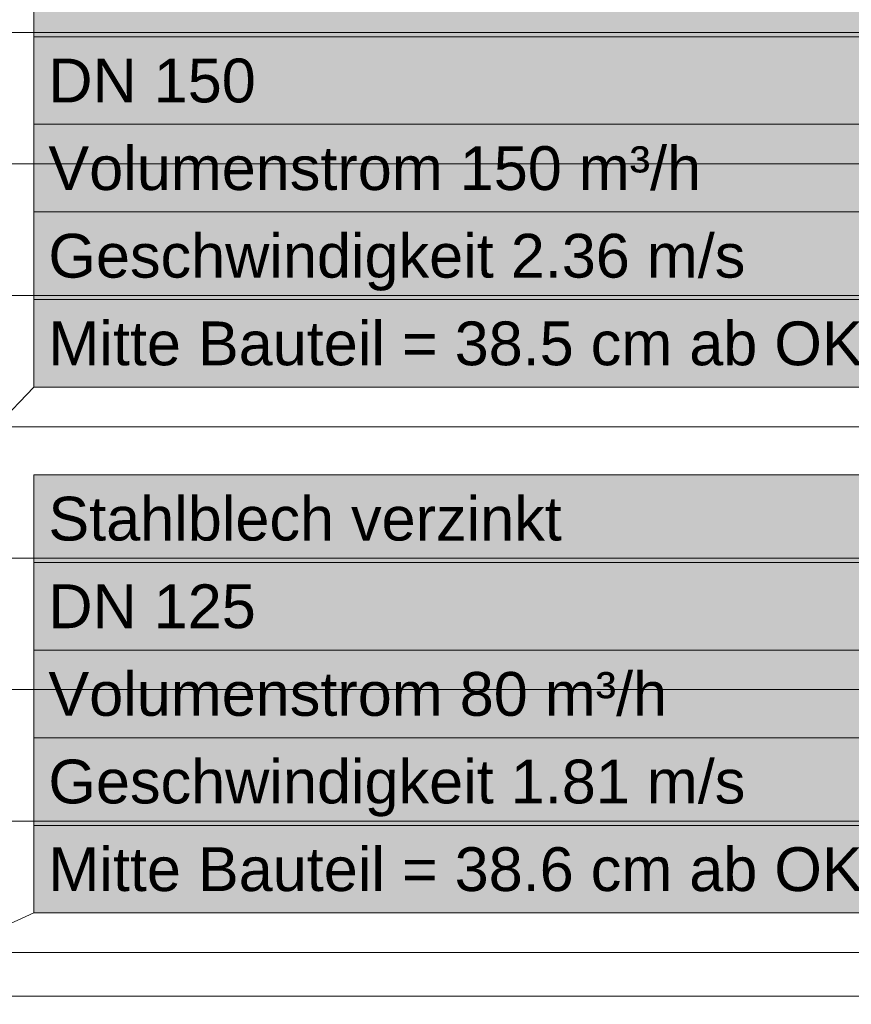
# Model space of a CAD drawing. Extents: x -350 to 540, y -53 to 541.
# Tile 218 of 256: x -153 to -115, y 131 to 176. Entities that reach past the tile are written whole.
import ezdxf
from ezdxf.lldxf.tags import DXFTag

# ---------------------------------------------------------------- set-up
doc = ezdxf.new("R2010")
doc.units = 0
doc.layers.get('0').update_dxf_attribs({"lineweight": 35})
doc.layers.add('5_OG-NEU', color=7, linetype='Continuous', lineweight=25)
doc.layers.add('5_OG-SCHRAFF-FILL', color=7, linetype='Continuous', lineweight=25)
doc.layers.add('L_Zuluft_Beschriftung', color=6, linetype='Continuous', lineweight=18, true_color=0xff00ff)
doc.styles.get("Standard").update_dxf_attribs({"font": 'arial.ttf'})
tags = doc.linetypes.add('ALL_S16', pattern=[0.0005, 0, -0.0005]).pattern_tags.tags
tags[6:7] = [DXFTag(74, 4), DXFTag(75, 0), DXFTag(340, '0'), DXFTag(46, 1.0), DXFTag(50, 0.0), DXFTag(44, 0.0), DXFTag(45, 0.0)]
tags[4:5] = [DXFTag(74, 4), DXFTag(75, 0), DXFTag(340, '0'), DXFTag(46, 1.0), DXFTag(50, 0.0), DXFTag(44, 0.0), DXFTag(45, 0.0)]

# ---------------------------------------------------------------- blocks, each defined once
blk = doc.blocks.new('Referenz-A06HSWJKNL', base_point=(-324.951, -4.103))
at = {"layer": '5_OG-NEU', "color": 0, "linetype": 'ALL_S16', "lineweight": 13, "ltscale": 0.13}
blk.add_line((-85.343, 131.767), (-225.953, 131.767), dxfattribs=at)
at = {"layer": '5_OG-SCHRAFF-FILL', "color": 0, "lineweight": 13}
for p, q in [((-230.844, 175.754), (-80.452, 175.754)), ((-230.844, 169.754), (-80.452, 169.754)), ((-230.844, 163.754), (-80.452, 163.754)), ((-230.844, 157.754), (-80.452, 157.754)), ((-230.844, 151.754), (-80.452, 151.754)), ((-230.844, 145.754), (-80.452, 145.754)), ((-230.844, 139.754), (-80.452, 139.754)), ((-230.844, 133.754), (-80.452, 133.754))]:
    blk.add_line(p, q, dxfattribs=at)
blk = doc.blocks.new('Bauteilbeschriftung-A06HSWLINL', base_point=(-175.747, 135.509))
at = {"color": 0, "lineweight": -2}
for p, q in [((-152.736, 160.114), (-152.736, 179.561)), ((-152.736, 175.561), (-108.964, 175.561)), ((-152.736, 171.561), (-108.964, 171.561)), ((-152.736, 167.561), (-108.964, 167.561)), ((-152.736, 163.561), (-108.964, 163.561)), ((-152.736, 159.561), (-152.736, 160.114)), ((-108.964, 159.561), (-152.736, 159.561))]:
    blk.add_line(p, q, dxfattribs=at)
at = {"color": 0, "linetype": 'ByBlock', "lineweight": -2, "ltscale": 0.18}
blk.add_line((-152.736, 159.561), (-175.747, 135.509), dxfattribs=at)
at = {"color": 7, "linetype": 'ByBlock', "lineweight": -2, "ltscale": 0.18, "true_color": 0xffffff}
for points in [[(-152.736, 159.561), (-108.964, 159.561), (-152.736, 179.561)], [(-108.964, 159.561), (-152.736, 179.561), (-108.964, 179.561)]]:
    blk.add_solid(points, dxfattribs=at)
at = {"color": 0, "linetype": 'ByBlock', "lineweight": -2, "ltscale": 0.18, "char_height": 2, "attachment_point": 1}
for s, insert in [('{\\fArial;DN 150}', (-152.069, 174.561)), ('{\\fArial;Volumenstrom 150 m³/h}', (-152.069, 170.561)), ('{\\fArial;Geschwindigkeit 2.36 m/s}', (-152.069, 166.561)), ('{\\fArial;Mitte Bauteil = 38.5 cm ab OKFFB}', (-152.069, 162.561))]:
    blk.add_mtext(s, dxfattribs=dict(at, insert=insert))
blk = doc.blocks.new('Bauteilbeschriftung-A06HSWNMNL', base_point=(-162.921, 170.852))
at = {"color": 0, "lineweight": -2}
for p, q in [((-162.921, 205.804), (-119.149, 205.804)), ((-162.921, 185.804), (-162.921, 205.804)), ((-119.149, 205.804), (-119.149, 185.804)), ((-162.921, 201.804), (-119.149, 201.804)), ((-162.921, 197.804), (-119.149, 197.804)), ((-162.921, 193.804), (-119.149, 193.804)), ((-162.921, 189.804), (-119.149, 189.804)), ((-119.149, 185.804), (-162.921, 185.804))]:
    blk.add_line(p, q, dxfattribs=at)
at = {"color": 0, "linetype": 'ByBlock', "lineweight": -2, "ltscale": 0.18}
blk.add_line((-162.921, 185.804), (-162.921, 170.852), dxfattribs=at)
at = {"color": 7, "linetype": 'ByBlock', "lineweight": -2, "ltscale": 0.18, "true_color": 0xffffff}
for points in [[(-162.921, 185.804), (-119.149, 185.804), (-162.921, 205.804)], [(-119.149, 185.804), (-162.921, 205.804), (-119.149, 205.804)]]:
    blk.add_solid(points, dxfattribs=at)
at = {"color": 0, "linetype": 'ByBlock', "lineweight": -2, "ltscale": 0.18, "char_height": 2, "attachment_point": 1}
for s, insert in [('{\\fArial;Stahlblech verzinkt}', (-162.254, 204.804)), ('{\\fArial;DN 125}', (-162.254, 200.804)), ('{\\fArial;Volumenstrom 120 m³/h}', (-162.254, 196.804)), ('{\\fArial;Geschwindigkeit 2.72 m/s}', (-162.254, 192.804)), ('{\\fArial;Mitte Bauteil = 38.5 cm ab OKFFB}', (-162.254, 188.804))]:
    blk.add_mtext(s, dxfattribs=dict(at, insert=insert))
blk = doc.blocks.new('Bauteilbeschriftung-A06HSWNSNL', base_point=(-161.952, 131.392))
at = {"color": 0, "lineweight": -2}
for p, q in [((-152.736, 155.561), (-108.964, 155.561)), ((-152.736, 135.561), (-152.736, 155.561)), ((-108.964, 155.561), (-108.964, 135.561)), ((-152.736, 151.561), (-108.964, 151.561)), ((-152.736, 147.561), (-108.964, 147.561)), ((-152.736, 143.561), (-108.964, 143.561)), ((-152.736, 139.561), (-108.964, 139.561)), ((-108.964, 135.561), (-152.736, 135.561))]:
    blk.add_line(p, q, dxfattribs=at)
at = {"color": 0, "linetype": 'ByBlock', "lineweight": -2, "ltscale": 0.18}
blk.add_line((-152.736, 135.561), (-161.952, 131.392), dxfattribs=at)
at = {"color": 7, "linetype": 'ByBlock', "lineweight": -2, "ltscale": 0.18, "true_color": 0xffffff}
for points in [[(-152.736, 135.561), (-108.964, 135.561), (-152.736, 155.561)], [(-108.964, 135.561), (-152.736, 155.561), (-108.964, 155.561)]]:
    blk.add_solid(points, dxfattribs=at)
at = {"color": 0, "linetype": 'ByBlock', "lineweight": -2, "ltscale": 0.18, "char_height": 2, "attachment_point": 1}
for s, insert in [('{\\fArial;Stahlblech verzinkt}', (-152.069, 154.561)), ('{\\fArial;DN 125}', (-152.069, 150.561)), ('{\\fArial;Volumenstrom 80 m³/h}', (-152.069, 146.561)), ('{\\fArial;Geschwindigkeit 1.81 m/s}', (-152.069, 142.561)), ('{\\fArial;Mitte Bauteil = 38.6 cm ab OKFFB}', (-152.069, 138.561))]:
    blk.add_mtext(s, dxfattribs=dict(at, insert=insert))

msp = doc.modelspace()

# ---------------------------------------------------------------- block references
at = {"color": 251, "lineweight": 25, "ltscale": 0.25, "true_color": 0x585858}
msp.add_blockref('Referenz-A06HSWJKNL', (-324.951, -4.103), dxfattribs=at)
at = {"layer": 'L_Zuluft_Beschriftung', "ltscale": 0.18}
for name, p in [('Bauteilbeschriftung-A06HSWNMNL', (-162.921, 170.852)), ('Bauteilbeschriftung-A06HSWLINL', (-175.747, 135.509)), ('Bauteilbeschriftung-A06HSWNSNL', (-161.952, 131.392))]:
    msp.add_blockref(name, p, dxfattribs=at)

doc.saveas('drawing.dxf')
